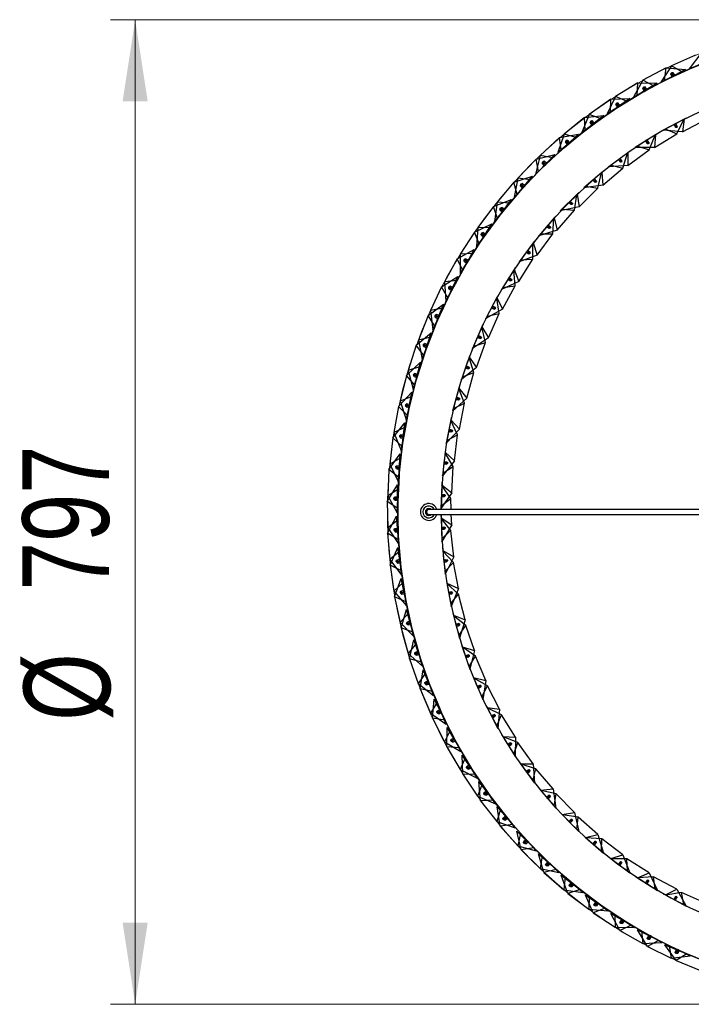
# Model space of a CAD drawing. Header units: millimetres. Extents: x 64 to 119, y 89 to 269.
# Tile 19 of 21: x 64 to 91, y 229 to 269. Entities that reach past the tile are written whole.
import ezdxf

# ---------------------------------------------------------------- set-up
doc = ezdxf.new("R2010")
doc.units = ezdxf.units.MM
doc.styles.add('SLDTEXTSTYLE0', font='TXT', dxfattribs={"width": 0.75})
doc.dimstyles.new('SLDDIMSTYLE2', dxfattribs={"dimtxt": 3.5, "dimasz": 3.302, "dimexe": 0, "dimexo": 0.0625, "dimgap": 0.875, "dimtad": 1, "dimdec": 0, "dimlfac": 20, "dimrnd": 1e-09, "dimzin": 12, "dimdsep": 46, "dimtxsty": 'SLDTEXTSTYLE0', "dimsah": 1, "dimcen": 0.09, "dimadec": 0, "dimazin": 3, "dimtfac": 1, "dimtofl": 0, "dimtmove": 0, "dimatfit": 3, "dimfxl": 0, "dimfrac": 2, "dimtolj": 1, "dimtzin": 12, "dimarcsym": 0})

# ---------------------------------------------------------------- blocks, each defined once
blk = doc.blocks.new('_D_3')
at = {"color": 7, "linetype": 'Continuous', "lineweight": 0}
for p, q in [((98.093, 268.795), (67.961, 268.795)), ((68.961, 228.956), (68.961, 268.795)), ((98.093, 228.956), (67.961, 228.956))]:
    blk.add_line(p, q, dxfattribs=at)
at = {"color": 7, "linetype": 'Continuous', "lineweight": 18}
for points in [[(68.961, 268.795), (68.453, 265.493), (69.469, 265.493)], [(68.961, 228.956), (69.469, 232.258), (68.453, 232.258)]]:
    blk.add_solid(points, dxfattribs=at)
at = {"color": 7, "linetype": 'Continuous', "lineweight": 18, "char_height": 3.5, "attachment_point": 1, "rotation": 90, "style": 'SLDTEXTSTYLE0'}
for s, insert in [('797', (64.396, 245.707)), ('%%c', (64.449, 240.428))]:
    blk.add_mtext(s, dxfattribs=dict(at, insert=insert))

msp = doc.modelspace()

# ---------------------------------------------------------------- linework, layer by layer
at = {"color": 7, "linetype": 'Continuous', "lineweight": 25}
for p, q in [((91.637, 267.361), (90.663, 266.925)), ((91.849, 267.433), (91.378, 266.81)), ((90.663, 266.925), (90.233, 266.273)), ((91.108, 266.665), (90.663, 266.925)), ((92.41, 267.248), (91.108, 266.665)), ((91.378, 266.81), (92.715, 267.308)), ((92.276, 267.144), (91.378, 266.81)), ((90.456, 266.84), (89.512, 266.342)), ((91.234, 266.777), (89.973, 266.111)), ((90.233, 266.273), (91.535, 266.856)), ((91.108, 266.665), (90.233, 266.273)), ((90.387, 266.329), (90.456, 266.84)), ((90.387, 266.329), (91.234, 266.777)), ((90.456, 266.84), (91.234, 266.777)), ((90.637, 266.585), (90.685, 266.476)), ((90.667, 266.628), (90.73, 266.51)), ((90.754, 266.507), (90.699, 266.629)), ((90.73, 266.51), (90.796, 266.545)), ((90.796, 266.545), (90.74, 266.651)), ((89.311, 266.243), (88.402, 265.685)), ((90.092, 266.23), (88.876, 265.484)), ((89.512, 266.342), (89.125, 265.663)), ((89.125, 265.663), (90.387, 266.329)), ((89.275, 265.729), (89.311, 266.243)), ((89.275, 265.729), (90.092, 266.23)), ((89.311, 266.243), (90.092, 266.23)), ((89.973, 266.111), (89.512, 266.342)), ((90.686, 266.476), (90.754, 266.506)), ((88.059, 264.983), (89.275, 265.729)), ((89.973, 266.111), (89.125, 265.663)), ((89.508, 266), (89.564, 265.895)), ((89.536, 266.046), (89.606, 265.932)), ((89.564, 265.895), (89.63, 265.93)), ((89.63, 265.93), (89.568, 266.048)), ((89.606, 265.932), (89.669, 265.971)), ((89.67, 265.971), (89.607, 266.073)), ((88.207, 265.574), (87.336, 264.958)), ((88.988, 265.611), (87.823, 264.788)), ((88.402, 265.685), (88.059, 264.983)), ((88.876, 265.484), (88.059, 264.983)), ((88.205, 265.058), (88.988, 265.611)), ((88.205, 265.058), (88.207, 265.574)), ((88.207, 265.574), (88.988, 265.611)), ((88.876, 265.484), (88.402, 265.685)), ((88.42, 265.344), (88.482, 265.242)), ((88.444, 265.391), (88.521, 265.282)), ((88.546, 265.281), (88.476, 265.395)), ((88.583, 265.325), (88.514, 265.423)), ((87.04, 264.235), (88.205, 265.058)), ((87.336, 264.958), (87.04, 264.235)), ((87.823, 264.788), (87.336, 264.958)), ((88.482, 265.242), (88.546, 265.281)), ((88.522, 265.282), (88.583, 265.325)), ((87.149, 264.834), (86.32, 264.163)), ((87.926, 264.922), (86.816, 264.025)), ((87.823, 264.788), (87.04, 264.235)), ((87.149, 264.834), (87.926, 264.922)), ((87.18, 264.319), (87.149, 264.834)), ((87.18, 264.319), (87.926, 264.922)), ((87.376, 264.618), (87.445, 264.521)), ((87.398, 264.667), (87.482, 264.563)), ((87.506, 264.564), (87.429, 264.673)), ((87.445, 264.521), (87.506, 264.564)), ((87.54, 264.61), (87.465, 264.703)), ((87.482, 264.563), (87.54, 264.61)), ((91.181, 264.768), (90.332, 264.324)), ((90.764, 264.549), (90.813, 264.471)), ((90.795, 264.566), (90.771, 264.554)), ((90.771, 264.553), (90.826, 264.448)), ((90.838, 264.588), (90.795, 264.566)), ((90.869, 264.522), (90.83, 264.584)), ((90.899, 264.47), (90.838, 264.588)), ((90.889, 264.181), (91.164, 264.756)), ((91.181, 264.768), (91.11, 264.257)), ((91.11, 264.257), (92.056, 264.752)), ((91.266, 264.812), (91.181, 264.768)), ((86.91, 264.166), (85.861, 263.199)), ((86.071, 263.422), (87.18, 264.319)), ((86.32, 264.163), (86.071, 263.422)), ((86.141, 264.027), (86.91, 264.166)), ((86.206, 263.516), (86.91, 264.166)), ((86.816, 264.025), (86.32, 264.163)), ((89.983, 263.618), (90.889, 264.181)), ((90.097, 264.183), (90.015, 264.132)), ((90.332, 264.324), (90.342, 264.329)), ((91.11, 264.257), (90.332, 264.324)), ((90.435, 264.37), (90.889, 264.181)), ((86.141, 264.027), (85.357, 263.304)), ((86.816, 264.025), (86.071, 263.422)), ((86.206, 263.516), (86.141, 264.027)), ((86.382, 263.827), (86.457, 263.734)), ((86.4, 263.877), (86.49, 263.779)), ((86.515, 263.781), (86.431, 263.885)), ((86.457, 263.734), (86.515, 263.781)), ((86.546, 263.829), (86.465, 263.917)), ((86.491, 263.779), (86.545, 263.829)), ((90.015, 264.132), (89.202, 263.626)), ((89.616, 263.883), (89.67, 263.808)), ((89.645, 263.902), (89.623, 263.888)), ((89.623, 263.887), (89.686, 263.786)), ((89.686, 263.927), (89.645, 263.902)), ((89.722, 263.864), (89.679, 263.923)), ((89.757, 263.814), (89.686, 263.927)), ((89.768, 263.525), (90, 264.119)), ((90.015, 264.132), (89.983, 263.618)), ((85.946, 263.345), (84.962, 262.312)), ((85.157, 262.549), (86.206, 263.516)), ((85.188, 263.157), (85.946, 263.345)), ((85.285, 262.651), (85.946, 263.345)), ((88.901, 263.411), (88.127, 262.845)), ((88.699, 262.788), (88.886, 263.396)), ((88.978, 263.468), (88.901, 263.411)), ((88.901, 263.411), (88.907, 262.896)), ((88.907, 262.896), (89.768, 263.525)), ((89.202, 263.626), (89.211, 263.632)), ((89.983, 263.618), (89.202, 263.626)), ((89.301, 263.68), (89.768, 263.525)), ((85.188, 263.157), (84.452, 262.385)), ((85.357, 263.304), (85.157, 262.549)), ((85.861, 263.199), (85.157, 262.549)), ((85.285, 262.651), (85.188, 263.157)), ((85.861, 263.199), (85.357, 263.304)), ((85.44, 262.973), (85.521, 262.885)), ((85.455, 263.024), (85.552, 262.932)), ((85.576, 262.936), (85.486, 263.034)), ((85.604, 262.986), (85.517, 263.068)), ((85.552, 262.932), (85.604, 262.986)), ((88.521, 263.133), (88.581, 263.062)), ((88.549, 263.154), (88.527, 263.138)), ((88.527, 263.138), (88.598, 263.042)), ((88.588, 263.182), (88.549, 263.154)), ((88.629, 263.122), (88.581, 263.177)), ((88.667, 263.074), (88.588, 263.182)), ((84.301, 261.618), (85.285, 262.651)), ((85.521, 262.885), (85.576, 262.936)), ((87.843, 262.609), (87.114, 261.987)), ((87.689, 261.972), (87.829, 262.593)), ((87.916, 262.671), (87.843, 262.609)), ((87.843, 262.609), (87.887, 262.095)), ((87.887, 262.095), (88.699, 262.788)), ((88.907, 262.896), (88.127, 262.845)), ((88.127, 262.845), (88.136, 262.852)), ((88.223, 262.907), (88.699, 262.788)), ((84.292, 262.227), (83.608, 261.408)), ((85.037, 262.464), (84.122, 261.369)), ((84.292, 262.227), (85.037, 262.464)), ((84.422, 261.728), (84.292, 262.227)), ((84.452, 262.385), (84.301, 261.618)), ((84.962, 262.312), (84.301, 261.618)), ((84.422, 261.728), (85.037, 262.464)), ((84.962, 262.312), (84.452, 262.385)), ((84.719, 262.083), (84.627, 262.16)), ((87.485, 262.303), (87.55, 262.237)), ((87.511, 262.326), (87.491, 262.309)), ((87.491, 262.308), (87.568, 262.218)), ((87.548, 262.357), (87.511, 262.326)), ((87.593, 262.3), (87.542, 262.352)), ((87.635, 262.255), (87.548, 262.357)), ((84.556, 262.059), (84.643, 261.977)), ((84.568, 262.111), (84.671, 262.026)), ((84.695, 262.031), (84.598, 262.124)), ((84.643, 261.977), (84.694, 262.031)), ((84.671, 262.026), (84.719, 262.083)), ((86.916, 261.797), (86.848, 261.729)), ((86.931, 261.221), (87.689, 261.972)), ((87.887, 262.095), (87.114, 261.987)), ((87.114, 261.987), (87.122, 261.994)), ((87.204, 262.055), (87.689, 261.972)), ((84.187, 261.525), (83.344, 260.374)), ((83.459, 261.241), (84.187, 261.525)), ((83.507, 260.634), (84.422, 261.728)), ((83.608, 261.408), (83.507, 260.634)), ((84.122, 261.369), (83.507, 260.634)), ((84.122, 261.369), (83.608, 261.408)), ((83.621, 260.752), (84.187, 261.525)), ((86.848, 261.729), (86.167, 261.055)), ((86.514, 261.398), (86.584, 261.337)), ((86.539, 261.423), (86.52, 261.404)), ((86.52, 261.404), (86.604, 261.319)), ((86.573, 261.457), (86.539, 261.423)), ((86.622, 261.403), (86.567, 261.451)), ((86.667, 261.362), (86.573, 261.457)), ((86.742, 261.083), (86.836, 261.713)), ((86.848, 261.729), (86.931, 261.221)), ((83.459, 261.241), (82.829, 260.38)), ((83.621, 260.752), (83.459, 261.241)), ((83.733, 261.091), (83.825, 261.014)), ((83.742, 261.143), (83.85, 261.064)), ((83.873, 261.072), (83.771, 261.158)), ((83.894, 261.125), (83.798, 261.195)), ((83.825, 261.014), (83.873, 261.072)), ((83.85, 261.065), (83.894, 261.125)), ((86.042, 260.277), (86.742, 261.083)), ((86.931, 261.221), (86.167, 261.055)), ((86.167, 261.055), (86.175, 261.063)), ((86.253, 261.13), (86.742, 261.083)), ((82.779, 259.6), (83.621, 260.752)), ((85.922, 260.778), (85.293, 260.055)), ((85.864, 260.126), (85.911, 260.761)), ((85.985, 260.851), (85.922, 260.778)), ((85.922, 260.778), (86.042, 260.277)), ((82.691, 260.203), (82.118, 259.303)), ((83.399, 260.534), (82.633, 259.33)), ((82.691, 260.203), (83.399, 260.534)), ((82.885, 259.725), (82.691, 260.203)), ((82.829, 260.38), (82.779, 259.6)), ((83.344, 260.374), (82.779, 259.6)), ((83.344, 260.374), (82.829, 260.38)), ((82.885, 259.725), (83.399, 260.534)), ((83.133, 260.115), (83.032, 260.18)), ((86.042, 260.277), (85.293, 260.055)), ((85.613, 260.423), (85.687, 260.367)), ((85.636, 260.449), (85.618, 260.429)), ((85.619, 260.429), (85.709, 260.351)), ((85.668, 260.486), (85.636, 260.449)), ((85.721, 260.436), (85.662, 260.48)), ((85.768, 260.398), (85.668, 260.486)), ((82.975, 260.071), (83.071, 260.001)), ((82.98, 260.124), (83.093, 260.052)), ((83.116, 260.061), (83.008, 260.14)), ((83.071, 260.001), (83.116, 260.061)), ((83.093, 260.052), (83.133, 260.115)), ((85.069, 259.761), (84.496, 258.992)), ((85.126, 259.838), (85.069, 259.761)), ((85.069, 259.761), (85.226, 259.27)), ((85.226, 259.27), (85.864, 260.126)), ((85.293, 260.055), (85.301, 260.063)), ((85.373, 260.136), (85.864, 260.126)), ((82.678, 259.493), (81.991, 258.243)), ((81.993, 259.118), (82.678, 259.493)), ((82.118, 258.522), (82.885, 259.725)), ((82.216, 258.653), (82.678, 259.493)), ((84.788, 259.383), (84.866, 259.333)), ((84.809, 259.411), (84.793, 259.39)), ((84.793, 259.39), (84.888, 259.319)), ((84.837, 259.45), (84.809, 259.411)), ((84.894, 259.404), (84.833, 259.443)), ((84.945, 259.37), (84.837, 259.45)), ((85.06, 259.106), (85.059, 259.743)), ((81.993, 259.118), (81.479, 258.182)), ((82.216, 258.653), (81.993, 259.118)), ((82.633, 259.33), (82.118, 259.303)), ((82.633, 259.33), (82.118, 258.522)), ((82.118, 259.303), (82.118, 258.522)), ((82.284, 259.004), (82.385, 258.94)), ((82.286, 259.057), (82.403, 258.993)), ((82.425, 259.003), (82.312, 259.075)), ((82.439, 259.059), (82.334, 259.116)), ((82.385, 258.94), (82.425, 259.003)), ((82.403, 258.993), (82.439, 259.059)), ((84.488, 258.205), (85.06, 259.106)), ((85.226, 259.27), (84.496, 258.992)), ((84.496, 258.992), (84.503, 259.001)), ((84.57, 259.079), (85.06, 259.106)), ((81.53, 257.403), (82.216, 258.653)), ((84.295, 258.682), (83.781, 257.873)), ((84.335, 258.028), (84.286, 258.664)), ((84.346, 258.764), (84.295, 258.682)), ((84.295, 258.682), (84.488, 258.205)), ((81.365, 257.989), (82.025, 258.409)), ((82.025, 258.409), (81.42, 257.116)), ((81.991, 258.243), (81.479, 258.182)), ((81.479, 258.182), (81.53, 257.403)), ((81.991, 258.243), (81.53, 257.403)), ((81.619, 257.54), (82.025, 258.409)), ((84.488, 258.205), (83.781, 257.873)), ((84.043, 258.284), (84.124, 258.241)), ((84.061, 258.314), (84.047, 258.292)), ((84.047, 258.292), (84.148, 258.228)), ((84.087, 258.355), (84.061, 258.314)), ((84.147, 258.314), (84.083, 258.348)), ((84.2, 258.284), (84.087, 258.355)), ((81.365, 257.989), (80.914, 257.023)), ((81.619, 257.54), (81.365, 257.989)), ((81.662, 257.948), (81.783, 257.891)), ((81.664, 257.895), (81.768, 257.837)), ((81.804, 257.903), (81.687, 257.967)), ((81.815, 257.959), (81.706, 258.01)), ((81.768, 257.838), (81.804, 257.903)), ((81.783, 257.892), (81.815, 257.959)), ((83.781, 257.873), (83.787, 257.883)), ((83.832, 257.087), (84.335, 258.028)), ((83.848, 257.965), (84.335, 258.028)), ((81.015, 256.248), (81.619, 257.54)), ((83.603, 257.549), (83.152, 256.704)), ((83.692, 256.9), (83.596, 257.53)), ((83.649, 257.634), (83.603, 257.549)), ((83.603, 257.549), (83.832, 257.087)), ((80.813, 256.823), (81.443, 257.284)), ((81.42, 257.116), (80.914, 257.023)), ((80.914, 257.023), (81.015, 256.248)), ((81.443, 257.284), (80.924, 255.955)), ((81.42, 257.116), (81.015, 256.248)), ((81.094, 256.391), (81.443, 257.284)), ((83.832, 257.087), (83.152, 256.704)), ((83.382, 257.133), (83.466, 257.096)), ((83.398, 257.165), (83.385, 257.141)), ((83.386, 257.141), (83.491, 257.085)), ((83.421, 257.207), (83.398, 257.165)), ((83.483, 257.17), (83.417, 257.2)), ((83.538, 257.144), (83.421, 257.207)), ((80.813, 256.823), (80.424, 255.829)), ((81.094, 256.391), (80.813, 256.823)), ((81.111, 256.801), (81.236, 256.752)), ((81.116, 256.748), (81.225, 256.697)), ((81.256, 256.765), (81.135, 256.822)), ((81.263, 256.822), (81.152, 256.865)), ((81.225, 256.697), (81.256, 256.765)), ((81.236, 256.752), (81.263, 256.822)), ((83.152, 256.704), (83.157, 256.714)), ((83.211, 256.8), (83.692, 256.9)), ((83.261, 255.924), (83.692, 256.9)), ((80.575, 255.062), (81.094, 256.391)), ((82.998, 256.367), (82.611, 255.49)), ((83.136, 255.727), (82.993, 256.347)), ((83.037, 256.455), (82.998, 256.367)), ((82.998, 256.367), (83.261, 255.924)), ((80.337, 255.623), (80.936, 256.124)), ((80.924, 255.955), (80.424, 255.829)), ((80.424, 255.829), (80.575, 255.062)), ((80.936, 256.124), (80.504, 254.764)), ((80.924, 255.955), (80.575, 255.062)), ((80.646, 255.21), (80.936, 256.124)), ((83.261, 255.924), (82.611, 255.49)), ((82.808, 255.936), (82.896, 255.905)), ((82.822, 255.969), (82.811, 255.944)), ((82.812, 255.944), (82.921, 255.896)), ((82.842, 256.013), (82.822, 255.969)), ((82.907, 255.981), (82.838, 256.005)), ((82.964, 255.959), (82.842, 256.013)), ((80.337, 255.623), (80.013, 254.606)), ((80.646, 255.21), (80.337, 255.623)), ((80.636, 255.62), (80.763, 255.579)), ((80.644, 255.568), (80.756, 255.524)), ((80.783, 255.594), (80.658, 255.643)), ((80.786, 255.651), (80.672, 255.687)), ((80.756, 255.524), (80.783, 255.594)), ((80.763, 255.58), (80.786, 255.651)), ((82.611, 255.49), (82.616, 255.501)), ((82.663, 255.591), (83.136, 255.727)), ((82.779, 254.721), (83.136, 255.727)), ((80.214, 253.851), (80.646, 255.21)), ((82.483, 255.143), (82.163, 254.24)), ((82.668, 254.515), (82.479, 255.123)), ((82.516, 255.234), (82.483, 255.143)), ((82.483, 255.143), (82.779, 254.721)), ((79.939, 254.394), (80.505, 254.933)), ((80.504, 254.764), (80.013, 254.606)), ((80.013, 254.606), (80.214, 253.851)), ((80.505, 254.933), (80.162, 253.548)), ((80.504, 254.764), (80.214, 253.851)), ((80.274, 254.003), (80.505, 254.933)), ((82.779, 254.721), (82.163, 254.24)), ((82.326, 254.699), (82.415, 254.675)), ((82.338, 254.733), (82.329, 254.708)), ((82.329, 254.707), (82.441, 254.668)), ((82.354, 254.778), (82.338, 254.733)), ((82.421, 254.751), (82.351, 254.77)), ((82.48, 254.734), (82.354, 254.778)), ((79.939, 254.394), (79.682, 253.359)), ((80.274, 254.003), (79.939, 254.394)), ((80.238, 254.411), (80.368, 254.379)), ((80.25, 254.359), (80.364, 254.323)), ((80.386, 254.395), (80.259, 254.435)), ((80.386, 254.452), (80.27, 254.48)), ((80.364, 254.323), (80.386, 254.394)), ((80.368, 254.379), (80.386, 254.451)), ((82.163, 254.24), (82.167, 254.251)), ((82.207, 254.345), (82.668, 254.515)), ((82.387, 253.485), (82.668, 254.515)), ((79.931, 252.618), (80.274, 254.003)), ((82.061, 253.885), (81.809, 252.96)), ((82.293, 253.272), (82.059, 253.864)), ((82.087, 253.978), (82.061, 253.885)), ((82.061, 253.885), (82.387, 253.485)), ((79.622, 253.143), (80.152, 253.717)), ((80.162, 253.548), (79.682, 253.359)), ((80.152, 253.717), (79.899, 252.313)), ((80.162, 253.548), (79.931, 252.618)), ((79.982, 252.774), (80.152, 253.717)), ((82.387, 253.485), (81.809, 252.96)), ((81.938, 253.43), (82.029, 253.412)), ((81.947, 253.464), (81.94, 253.438)), ((81.94, 253.438), (82.055, 253.407)), ((81.959, 253.511), (81.947, 253.464)), ((82.029, 253.489), (81.957, 253.503)), ((82.088, 253.476), (81.959, 253.511)), ((79.622, 253.143), (79.433, 252.093)), ((79.982, 252.774), (79.622, 253.143)), ((79.682, 253.359), (79.931, 252.618)), ((79.919, 253.179), (80.051, 253.155)), ((79.934, 253.128), (80.05, 253.099)), ((80.068, 253.172), (79.939, 253.204)), ((80.064, 253.229), (79.946, 253.25)), ((80.05, 253.1), (80.068, 253.172)), ((80.051, 253.155), (80.064, 253.229)), ((81.846, 253.068), (82.293, 253.272)), ((82.09, 252.224), (82.293, 253.272)), ((79.729, 251.37), (79.982, 252.774)), ((81.735, 252.598), (81.552, 251.657)), ((81.753, 252.692), (81.735, 252.598)), ((81.735, 252.598), (82.09, 252.224)), ((81.809, 252.96), (81.812, 252.971)), ((79.387, 251.874), (79.878, 252.481)), ((79.899, 252.313), (79.433, 252.093)), ((79.878, 252.481), (79.717, 251.063)), ((79.899, 252.313), (79.729, 251.37)), ((79.77, 251.529), (79.878, 252.481)), ((82.09, 252.224), (81.552, 251.657)), ((81.661, 252.217), (81.652, 252.17)), ((81.732, 252.201), (81.659, 252.209)), ((81.792, 252.192), (81.661, 252.217)), ((82.011, 252.004), (81.734, 252.577)), ((79.387, 251.874), (79.266, 250.813)), ((79.77, 251.529), (79.387, 251.874)), ((79.433, 252.093), (79.729, 251.37)), ((79.681, 251.929), (79.813, 251.914)), ((79.83, 251.932), (79.699, 251.955)), ((79.699, 251.879), (79.817, 251.858)), ((79.822, 251.988), (79.703, 252.002)), ((79.813, 251.914), (79.822, 251.988)), ((79.817, 251.858), (79.83, 251.931)), ((81.581, 251.767), (82.011, 252.004)), ((81.645, 252.135), (81.737, 252.125)), ((81.652, 252.17), (81.647, 252.144)), ((81.647, 252.144), (81.764, 252.121)), ((81.887, 250.944), (82.011, 252.004)), ((79.608, 250.111), (79.77, 251.529)), ((81.516, 251.386), (81.505, 251.29)), ((81.552, 251.657), (81.554, 251.668)), ((79.234, 250.592), (79.685, 251.23)), ((79.717, 251.063), (79.266, 250.813)), ((79.717, 251.063), (79.608, 250.111)), ((79.685, 251.23), (79.616, 249.805)), ((79.638, 250.272), (79.685, 251.23)), ((81.505, 251.29), (81.393, 250.338)), ((81.505, 251.29), (81.887, 250.944)), ((81.825, 250.719), (81.506, 251.27)), ((79.234, 250.592), (79.182, 249.526)), ((79.638, 250.272), (79.234, 250.592)), ((79.266, 250.813), (79.608, 250.111)), ((79.524, 250.666), (79.657, 250.659)), ((79.673, 250.678), (79.54, 250.693)), ((79.661, 250.734), (79.542, 250.74)), ((79.546, 250.617), (79.664, 250.604)), ((79.657, 250.659), (79.661, 250.734)), ((79.664, 250.604), (79.673, 250.678)), ((81.887, 250.944), (81.393, 250.338)), ((81.413, 250.45), (81.825, 250.719)), ((81.454, 250.857), (81.451, 250.831)), ((81.451, 250.831), (81.57, 250.817)), ((81.451, 250.822), (81.543, 250.818)), ((81.46, 250.905), (81.454, 250.857)), ((81.532, 250.894), (81.459, 250.897)), ((81.593, 250.89), (81.46, 250.905)), ((81.78, 249.652), (81.825, 250.719)), ((79.569, 248.847), (79.638, 250.272)), ((81.393, 250.338), (81.395, 250.35)), ((79.164, 249.303), (79.573, 249.968)), ((79.616, 249.805), (79.182, 249.526)), ((79.616, 249.805), (79.569, 248.847)), ((79.589, 249.01), (79.573, 249.968)), ((79.573, 249.968), (79.596, 248.542)), ((81.374, 249.969), (81.334, 249.011)), ((81.378, 250.065), (81.374, 249.969)), ((81.374, 249.969), (81.78, 249.652)), ((81.735, 249.423), (81.376, 249.949)), ((79.182, 249.526), (79.569, 248.847)), ((79.449, 249.395), (79.582, 249.397)), ((79.581, 249.472), (79.462, 249.47)), ((79.597, 249.417), (79.463, 249.424)), ((79.582, 249.398), (79.581, 249.472)), ((79.593, 249.343), (79.597, 249.417)), ((81.78, 249.652), (81.334, 249.011)), ((81.345, 249.124), (81.735, 249.423)), ((81.355, 249.534), (81.354, 249.507)), ((81.354, 249.498), (81.447, 249.501)), ((81.357, 249.582), (81.355, 249.534)), ((81.355, 249.507), (81.474, 249.502)), ((81.491, 249.576), (81.357, 249.582)), ((81.43, 249.576), (81.357, 249.574)), ((81.75, 248.975), (81.735, 249.423)), ((79.589, 249.01), (79.164, 249.303)), ((79.164, 249.303), (79.182, 248.236)), ((79.474, 249.348), (79.593, 249.343)), ((79.612, 247.583), (79.589, 249.01)), ((81.334, 249.011), (81.334, 249.023)), ((79.179, 248.012), (79.543, 248.702)), ((79.621, 247.747), (79.543, 248.702)), ((79.543, 248.702), (79.659, 247.28)), ((94.094, 248.975), (80.847, 248.975)), ((80.847, 248.775), (94.094, 248.775)), ((81.338, 248.738), (81.341, 248.642)), ((81.341, 248.642), (81.771, 248.356)), ((81.341, 248.642), (81.373, 247.684)), ((81.743, 248.124), (81.345, 248.622)), ((81.771, 248.356), (81.757, 248.775)), ((79.596, 248.542), (79.182, 248.236)), ((79.182, 248.236), (79.612, 247.583)), ((79.584, 248.208), (79.464, 248.198)), ((79.59, 248.134), (79.584, 248.208)), ((79.596, 248.542), (79.612, 247.583)), ((81.488, 248.259), (81.354, 248.254)), ((81.354, 248.254), (81.356, 248.206)), ((81.427, 248.254), (81.355, 248.246)), ((81.356, 248.206), (81.357, 248.18)), ((81.771, 248.356), (81.373, 247.684)), ((79.621, 247.747), (79.179, 248.012)), ((79.179, 248.012), (79.265, 246.948)), ((79.456, 248.123), (79.59, 248.133)), ((79.602, 248.154), (79.469, 248.152)), ((79.484, 248.077), (79.604, 248.079)), ((79.604, 248.08), (79.602, 248.154)), ((81.357, 248.18), (81.476, 248.183)), ((81.357, 248.171), (81.449, 248.181)), ((81.376, 247.797), (81.743, 248.124)), ((81.858, 247.063), (81.743, 248.124)), ((79.276, 246.724), (79.596, 247.437)), ((79.735, 246.489), (79.596, 247.437)), ((79.596, 247.437), (79.803, 246.026)), ((79.736, 246.325), (79.621, 247.747)), ((81.373, 247.684), (81.373, 247.695)), ((81.398, 247.412), (81.409, 247.316)), ((79.659, 247.28), (79.265, 246.948)), ((79.659, 247.28), (79.736, 246.325)), ((81.409, 247.316), (81.512, 246.363)), ((81.409, 247.316), (81.858, 247.063)), ((81.848, 246.83), (81.414, 247.296)), ((81.858, 247.063), (81.512, 246.363)), ((79.265, 246.948), (79.736, 246.325)), ((79.735, 246.489), (79.276, 246.724)), ((79.276, 246.724), (79.431, 245.669)), ((79.546, 246.853), (79.678, 246.872)), ((79.668, 246.947), (79.549, 246.929)), ((79.69, 246.894), (79.557, 246.883)), ((79.577, 246.81), (79.696, 246.819)), ((79.678, 246.873), (79.668, 246.946)), ((79.696, 246.82), (79.69, 246.894)), ((81.583, 246.945), (81.45, 246.931)), ((81.45, 246.931), (81.455, 246.883)), ((81.523, 246.936), (81.451, 246.922)), ((81.455, 246.883), (81.458, 246.856)), ((81.459, 246.856), (81.577, 246.869)), ((81.46, 246.848), (81.551, 246.864)), ((81.506, 246.476), (81.848, 246.83)), ((82.041, 245.78), (81.848, 246.83)), ((79.942, 245.077), (79.735, 246.489)), ((81.512, 246.363), (81.51, 246.374)), ((79.803, 246.026), (79.431, 245.669)), ((79.457, 245.446), (79.73, 246.178)), ((79.93, 245.241), (79.73, 246.178)), ((79.73, 246.178), (80.028, 244.783)), ((79.803, 246.026), (79.942, 245.077)), ((81.557, 246.093), (81.574, 245.999)), ((81.574, 245.999), (81.748, 245.056)), ((81.574, 245.999), (82.041, 245.78)), ((82.049, 245.547), (81.581, 245.979)), ((79.431, 245.669), (79.942, 245.077)), ((79.93, 245.241), (79.457, 245.446)), ((79.457, 245.446), (79.68, 244.403)), ((79.833, 245.693), (79.716, 245.668)), ((79.718, 245.592), (79.849, 245.62)), ((79.859, 245.642), (79.727, 245.623)), ((79.752, 245.551), (79.87, 245.568)), ((79.849, 245.62), (79.833, 245.693)), ((79.87, 245.568), (79.859, 245.642)), ((81.776, 245.642), (81.645, 245.618)), ((81.645, 245.618), (81.654, 245.57)), ((81.717, 245.628), (81.646, 245.609)), ((81.654, 245.57), (81.658, 245.544)), ((81.659, 245.544), (81.776, 245.565)), ((81.66, 245.535), (81.75, 245.559)), ((81.735, 245.169), (82.049, 245.547)), ((82.041, 245.78), (81.748, 245.056)), ((82.32, 244.515), (82.049, 245.547)), ((80.228, 243.846), (79.93, 245.241)), ((81.748, 245.056), (81.746, 245.067)), ((80.028, 244.783), (79.68, 244.403)), ((79.72, 244.182), (79.945, 244.93)), ((80.205, 244.008), (79.945, 244.93)), ((79.945, 244.93), (80.332, 243.558)), ((80.028, 244.783), (80.228, 243.846)), ((81.814, 244.791), (81.838, 244.697)), ((81.838, 244.697), (82.082, 243.771)), ((81.838, 244.697), (82.32, 244.515)), ((82.345, 244.282), (81.847, 244.679)), ((79.68, 244.403), (80.228, 243.846)), ((80.08, 244.453), (79.965, 244.421)), ((79.971, 244.345), (80.1, 244.381)), ((80.109, 244.404), (79.978, 244.376)), ((80.007, 244.306), (80.124, 244.331)), ((80.1, 244.381), (80.08, 244.453)), ((80.124, 244.331), (80.109, 244.404)), ((82.066, 244.357), (81.937, 244.323)), ((81.937, 244.323), (81.949, 244.276)), ((82.008, 244.338), (81.939, 244.315)), ((81.949, 244.276), (81.956, 244.25)), ((81.956, 244.25), (82.072, 244.281)), ((81.959, 244.242), (82.046, 244.272)), ((82.06, 243.882), (82.345, 244.282)), ((82.32, 244.515), (82.082, 243.771)), ((82.693, 243.273), (82.345, 244.282)), ((80.205, 244.008), (79.72, 244.182)), ((79.72, 244.182), (80.01, 243.155)), ((80.593, 242.635), (80.205, 244.008)), ((80.332, 243.558), (80.01, 243.155)), ((80.064, 242.938), (80.24, 243.699)), ((80.56, 242.796), (80.24, 243.699)), ((80.24, 243.699), (80.716, 242.354)), ((80.332, 243.558), (80.593, 242.635)), ((82.082, 243.771), (82.079, 243.782)), ((82.167, 243.511), (82.199, 243.42)), ((82.199, 243.42), (82.693, 243.273)), ((82.199, 243.42), (82.511, 242.514)), ((80.01, 243.155), (80.593, 242.635)), ((80.406, 243.232), (80.293, 243.192)), ((80.305, 243.116), (80.431, 243.161)), ((80.438, 243.185), (80.309, 243.148)), ((80.343, 243.08), (80.458, 243.112)), ((80.431, 243.161), (80.406, 243.232)), ((80.458, 243.113), (80.438, 243.184)), ((82.735, 243.043), (82.208, 243.401)), ((82.452, 243.097), (82.325, 243.053)), ((82.325, 243.053), (82.341, 243.008)), ((82.395, 243.074), (82.328, 243.045)), ((82.35, 242.983), (82.463, 243.021)), ((82.481, 242.623), (82.735, 243.043)), ((82.693, 243.273), (82.511, 242.514)), ((83.158, 242.063), (82.735, 243.043)), ((80.56, 242.796), (80.064, 242.938)), ((80.064, 242.938), (80.42, 241.932)), ((81.036, 241.451), (80.56, 242.796)), ((82.341, 243.008), (82.35, 242.982)), ((82.353, 242.975), (82.438, 243.011)), ((80.716, 242.354), (80.42, 241.932)), ((80.489, 241.719), (80.615, 242.49)), ((80.992, 241.609), (80.615, 242.49)), ((80.615, 242.49), (81.177, 241.178)), ((80.716, 242.354), (81.036, 241.451)), ((82.511, 242.514), (82.508, 242.524)), ((82.616, 242.261), (82.654, 242.172)), ((80.42, 241.932), (81.036, 241.451)), ((80.81, 242.034), (80.7, 241.987)), ((80.717, 241.912), (80.84, 241.965)), ((80.845, 241.989), (80.719, 241.944)), ((80.758, 241.878), (80.87, 241.918)), ((80.84, 241.965), (80.81, 242.034)), ((80.87, 241.918), (80.845, 241.989)), ((82.654, 242.172), (83.158, 242.063)), ((82.654, 242.172), (83.033, 241.292)), ((83.217, 241.837), (82.665, 242.155)), ((82.93, 241.869), (82.807, 241.817)), ((82.875, 241.843), (82.811, 241.809)), ((82.995, 241.399), (83.217, 241.837)), ((83.158, 242.063), (83.033, 241.292)), ((83.711, 240.892), (83.217, 241.837)), ((80.992, 241.609), (80.489, 241.719)), ((80.489, 241.719), (80.909, 240.738)), ((81.554, 240.297), (80.992, 241.609)), ((82.807, 241.817), (82.826, 241.772)), ((82.826, 241.772), (82.837, 241.748)), ((82.837, 241.748), (82.947, 241.795)), ((82.841, 241.74), (82.923, 241.783)), ((81.177, 241.178), (80.909, 240.738)), ((80.991, 240.53), (81.067, 241.307)), ((81.501, 240.452), (81.067, 241.307)), ((81.067, 241.307), (81.712, 240.035)), ((81.177, 241.178), (81.554, 240.297)), ((83.033, 241.292), (83.029, 241.303)), ((83.156, 241.048), (83.201, 240.963)), ((80.909, 240.738), (81.554, 240.297)), ((81.291, 240.865), (81.185, 240.811)), ((81.329, 240.822), (81.206, 240.77)), ((81.206, 240.737), (81.325, 240.798)), ((81.249, 240.706), (81.359, 240.753)), ((81.325, 240.798), (81.291, 240.865)), ((81.359, 240.753), (81.329, 240.822)), ((83.201, 240.963), (83.711, 240.892)), ((83.201, 240.963), (83.645, 240.113)), ((83.787, 240.671), (83.213, 240.946)), ((83.499, 240.681), (83.38, 240.619)), ((83.446, 240.65), (83.384, 240.612)), ((83.598, 240.217), (83.787, 240.671)), ((83.711, 240.892), (83.645, 240.113)), ((84.351, 239.764), (83.787, 240.671)), ((81.501, 240.452), (80.991, 240.53)), ((80.991, 240.53), (81.474, 239.578)), ((82.146, 239.18), (81.501, 240.452)), ((83.38, 240.619), (83.403, 240.576)), ((83.403, 240.576), (83.415, 240.553)), ((83.415, 240.553), (83.521, 240.608)), ((83.419, 240.545), (83.498, 240.594)), ((81.712, 240.035), (81.474, 239.578)), ((81.569, 239.375), (81.595, 240.156)), ((82.083, 239.331), (81.595, 240.156)), ((81.595, 240.156), (82.321, 238.928)), ((81.712, 240.035), (82.146, 239.18)), ((83.645, 240.113), (83.639, 240.123)), ((83.785, 239.879), (83.836, 239.797)), ((81.474, 239.578), (82.146, 239.18)), ((81.847, 239.729), (81.744, 239.668)), ((81.888, 239.689), (81.769, 239.629)), ((81.77, 239.597), (81.885, 239.665)), ((81.815, 239.568), (81.922, 239.622)), ((81.885, 239.665), (81.847, 239.729)), ((81.922, 239.623), (81.888, 239.689)), ((83.836, 239.797), (84.351, 239.764)), ((83.836, 239.797), (84.343, 238.983)), ((84.443, 239.55), (83.85, 239.781)), ((84.155, 239.539), (84.041, 239.468)), ((84.041, 239.468), (84.067, 239.427)), ((84.104, 239.504), (84.046, 239.461)), ((84.081, 239.405), (84.182, 239.467)), ((84.086, 239.397), (84.16, 239.452)), ((84.289, 239.083), (84.443, 239.55)), ((84.351, 239.764), (84.343, 238.983)), ((85.073, 238.688), (84.443, 239.55)), ((82.083, 239.331), (81.569, 239.375)), ((81.569, 239.375), (82.112, 238.457)), ((82.809, 238.103), (82.083, 239.331)), ((82.736, 238.25), (82.196, 239.042)), ((82.221, 238.261), (82.196, 239.042)), ((82.196, 239.042), (83, 237.863)), ((84.067, 239.427), (84.081, 239.404)), ((82.321, 238.928), (82.112, 238.457)), ((82.321, 238.928), (82.809, 238.103)), ((84.343, 238.983), (84.337, 238.993)), ((84.501, 238.76), (84.557, 238.682)), ((84.557, 238.682), (85.073, 238.688)), ((84.557, 238.682), (85.123, 237.909)), ((85.181, 238.481), (84.572, 238.668)), ((85.073, 238.688), (85.123, 237.909)), ((82.112, 238.457), (82.809, 238.103)), ((82.736, 238.25), (82.221, 238.261)), ((82.221, 238.261), (82.822, 237.38)), ((82.475, 238.632), (82.377, 238.565)), ((82.518, 238.595), (82.403, 238.527)), ((82.407, 238.495), (82.518, 238.57)), ((82.454, 238.469), (82.557, 238.53)), ((82.517, 238.57), (82.475, 238.632)), ((82.556, 238.53), (82.519, 238.595)), ((83.541, 237.072), (82.736, 238.25)), ((84.894, 238.448), (84.786, 238.37)), ((84.786, 238.369), (84.815, 238.331)), ((84.847, 238.41), (84.791, 238.363)), ((84.815, 238.331), (84.83, 238.309)), ((84.831, 238.309), (84.927, 238.379)), ((84.836, 238.302), (84.906, 238.362)), ((85.062, 238.004), (85.181, 238.481)), ((85.873, 237.669), (85.181, 238.481)), ((83, 237.863), (82.822, 237.38)), ((83.458, 237.214), (82.868, 237.968)), ((82.943, 237.191), (82.868, 237.968)), ((82.868, 237.968), (83.747, 236.845)), ((83, 237.863), (83.541, 237.072)), ((85.123, 237.909), (85.116, 237.918)), ((83.173, 237.578), (83.079, 237.504)), ((83.219, 237.543), (83.108, 237.468)), ((83.114, 237.436), (83.219, 237.519)), ((83.162, 237.414), (83.261, 237.481)), ((83.219, 237.519), (83.173, 237.578)), ((83.261, 237.482), (83.219, 237.543)), ((85.297, 237.698), (85.36, 237.625)), ((85.36, 237.625), (85.873, 237.669)), ((85.36, 237.625), (85.982, 236.895)), ((85.997, 237.47), (85.375, 237.611)), ((85.873, 237.669), (85.982, 236.895)), ((85.913, 236.986), (85.997, 237.47)), ((86.748, 236.712), (85.997, 237.47)), ((82.822, 237.38), (83.541, 237.072)), ((83.458, 237.214), (82.943, 237.191)), ((82.943, 237.191), (83.601, 236.35)), ((84.337, 236.09), (83.458, 237.214)), ((85.713, 237.416), (85.611, 237.33)), ((85.611, 237.33), (85.643, 237.293)), ((85.669, 237.375), (85.617, 237.323)), ((85.643, 237.293), (85.66, 237.273)), ((85.66, 237.273), (85.751, 237.35)), ((85.666, 237.266), (85.731, 237.332)), ((83.747, 236.845), (83.601, 236.35)), ((84.246, 236.226), (83.608, 236.941)), ((83.733, 236.17), (83.608, 236.941)), ((83.608, 236.941), (84.558, 235.877)), ((83.747, 236.845), (84.337, 236.09)), ((85.982, 236.895), (85.974, 236.904)), ((86.171, 236.698), (86.239, 236.63)), ((86.239, 236.63), (86.748, 236.712)), ((86.748, 236.712), (86.914, 235.949)), ((83.601, 236.35), (84.337, 236.09)), ((83.938, 236.571), (83.849, 236.492)), ((83.985, 236.54), (83.88, 236.457)), ((83.888, 236.426), (83.988, 236.515)), ((83.988, 236.515), (83.938, 236.571)), ((83.938, 236.407), (84.032, 236.481)), ((84.031, 236.481), (83.986, 236.539)), ((86.239, 236.63), (86.914, 235.949)), ((86.885, 236.523), (86.255, 236.617)), ((86.607, 236.449), (86.512, 236.354)), ((86.512, 236.354), (86.546, 236.32)), ((86.566, 236.404), (86.518, 236.349)), ((86.546, 236.32), (86.565, 236.301)), ((86.565, 236.301), (86.649, 236.385)), ((86.571, 236.295), (86.632, 236.365)), ((86.839, 236.034), (86.885, 236.523)), ((87.691, 235.824), (86.885, 236.523)), ((84.246, 236.226), (83.733, 236.17)), ((83.733, 236.17), (84.444, 235.374)), ((85.196, 235.162), (84.246, 236.226)), ((85.096, 235.291), (84.413, 235.964)), ((84.413, 235.964), (85.429, 234.963)), ((84.588, 235.202), (84.413, 235.964)), ((84.558, 235.877), (84.444, 235.374)), ((84.558, 235.877), (85.196, 235.162)), ((86.914, 235.949), (86.906, 235.957)), ((84.766, 235.616), (84.682, 235.531)), ((84.816, 235.588), (84.716, 235.499)), ((84.726, 235.468), (84.819, 235.563)), ((84.819, 235.563), (84.766, 235.616)), ((84.776, 235.452), (84.865, 235.532)), ((84.865, 235.532), (84.816, 235.587)), ((87.117, 235.766), (87.19, 235.703)), ((87.19, 235.703), (87.691, 235.824)), ((87.19, 235.703), (87.914, 235.075)), ((87.843, 235.646), (87.207, 235.692)), ((87.57, 235.55), (87.483, 235.449)), ((87.483, 235.449), (87.519, 235.418)), ((87.533, 235.502), (87.489, 235.444)), ((87.539, 235.4), (87.618, 235.49)), ((87.546, 235.395), (87.601, 235.469)), ((87.691, 235.824), (87.914, 235.075)), ((87.833, 235.154), (87.843, 235.646)), ((88.698, 235.008), (87.843, 235.646)), ((84.444, 235.374), (85.196, 235.162)), ((85.096, 235.291), (84.588, 235.202)), ((84.588, 235.202), (85.349, 234.454)), ((86.113, 234.291), (85.096, 235.291)), ((87.519, 235.418), (87.539, 235.4)), ((87.914, 235.075), (87.905, 235.082)), ((86.004, 234.414), (85.279, 235.04)), ((85.503, 234.292), (85.279, 235.04)), ((85.279, 235.04), (86.359, 234.108)), ((85.429, 234.963), (85.349, 234.454)), ((85.429, 234.963), (86.113, 234.291)), ((85.654, 234.716), (85.576, 234.626)), ((85.706, 234.691), (85.612, 234.596)), ((85.624, 234.566), (85.711, 234.667)), ((85.711, 234.667), (85.654, 234.716)), ((85.759, 234.639), (85.706, 234.691)), ((88.13, 234.908), (88.208, 234.851)), ((88.208, 234.851), (88.698, 235.008)), ((88.208, 234.851), (88.976, 234.278)), ((88.863, 234.842), (88.226, 234.841)), ((88.598, 234.726), (88.518, 234.619)), ((88.564, 234.676), (88.525, 234.614)), ((88.579, 234.575), (88.65, 234.67)), ((88.698, 235.008), (88.976, 234.278)), ((89.764, 234.27), (88.863, 234.842)), ((88.889, 234.351), (88.863, 234.842)), ((85.349, 234.454), (86.113, 234.291)), ((86.004, 234.414), (85.503, 234.292)), ((85.503, 234.292), (86.311, 233.594)), ((85.675, 234.553), (85.759, 234.639)), ((87.084, 233.481), (86.004, 234.414)), ((88.518, 234.619), (88.557, 234.59)), ((88.557, 234.59), (88.579, 234.574)), ((88.586, 234.57), (88.635, 234.648)), ((88.976, 234.278), (88.967, 234.285)), ((89.286, 234.076), (89.764, 234.27)), ((89.764, 234.27), (90.095, 233.563)), ((86.968, 233.597), (86.204, 234.175)), ((86.476, 233.443), (86.204, 234.175)), ((86.204, 234.175), (87.341, 233.314)), ((86.359, 234.108), (86.311, 233.594)), ((86.359, 234.108), (87.084, 233.481)), ((86.599, 233.876), (86.527, 233.781)), ((86.659, 233.831), (86.599, 233.876)), ((89.205, 234.128), (89.286, 234.076)), ((89.286, 234.076), (90.095, 233.563)), ((89.94, 234.117), (89.305, 234.068)), ((89.685, 233.982), (89.613, 233.869)), ((89.613, 233.869), (89.654, 233.843)), ((89.655, 233.929), (89.62, 233.864)), ((89.677, 233.829), (89.741, 233.929)), ((89.684, 233.824), (89.728, 233.906)), ((90.881, 233.614), (89.94, 234.117)), ((90.003, 233.629), (89.94, 234.117)), ((86.311, 233.594), (87.084, 233.481)), ((86.968, 233.597), (86.476, 233.443)), ((86.652, 233.854), (86.564, 233.753)), ((86.578, 233.724), (86.659, 233.831)), ((86.63, 233.715), (86.709, 233.805)), ((86.708, 233.805), (86.652, 233.854)), ((88.105, 232.736), (86.968, 233.597)), ((89.654, 233.843), (89.677, 233.828)), ((90.095, 233.563), (90.086, 233.569)), ((90.419, 233.385), (90.881, 233.614)), ((91.069, 233.474), (90.439, 233.378)), ((90.881, 233.614), (91.265, 232.933)), ((92.045, 233.043), (91.069, 233.474)), ((91.168, 232.993), (91.069, 233.474)), ((86.476, 233.443), (87.327, 232.799)), ((87.982, 232.844), (87.182, 233.372)), ((87.182, 233.372), (88.373, 232.586)), ((87.501, 232.659), (87.182, 233.372)), ((87.341, 233.314), (87.327, 232.799)), ((87.341, 233.314), (88.105, 232.736)), ((87.596, 233.099), (87.53, 232.999)), ((87.65, 233.081), (87.57, 232.974)), ((87.659, 233.058), (87.596, 233.099)), ((87.71, 233.035), (87.65, 233.08)), ((90.334, 233.43), (90.419, 233.385)), ((90.419, 233.385), (91.265, 232.933)), ((90.824, 233.32), (90.761, 233.202)), ((90.761, 233.202), (90.804, 233.179)), ((90.798, 233.265), (90.769, 233.198)), ((90.804, 233.179), (90.827, 233.167)), ((90.828, 233.167), (90.884, 233.272)), ((90.835, 233.163), (90.872, 233.248)), ((87.327, 232.799), (88.105, 232.736)), ((87.982, 232.844), (87.501, 232.659)), ((87.585, 232.946), (87.659, 233.057)), ((87.638, 232.94), (87.71, 233.035)), ((89.173, 232.059), (87.982, 232.844)), ((91.265, 232.933), (91.255, 232.939)), ((87.501, 232.659), (88.392, 232.071)), ((89.043, 232.158), (88.211, 232.633)), ((88.211, 232.633), (89.45, 231.926)), ((88.575, 231.942), (88.211, 232.633)), ((88.373, 232.586), (88.392, 232.071)), ((88.373, 232.586), (89.173, 232.059)), ((88.641, 232.388), (88.582, 232.284)), ((88.697, 232.373), (88.623, 232.261)), ((88.64, 232.234), (88.707, 232.35)), ((88.706, 232.351), (88.642, 232.387)), ((88.693, 232.232), (88.759, 232.332)), ((88.759, 232.332), (88.697, 232.373)), ((88.392, 232.071), (89.173, 232.059)), ((89.043, 232.158), (88.575, 231.942)), ((88.575, 231.942), (89.502, 231.414)), ((90.282, 231.452), (89.043, 232.158)), ((90.146, 231.543), (89.285, 231.963)), ((89.693, 231.297), (89.285, 231.963)), ((89.285, 231.963), (90.567, 231.338)), ((89.45, 231.926), (89.502, 231.414)), ((89.45, 231.926), (90.282, 231.452)), ((89.731, 231.746), (89.678, 231.638)), ((90.146, 231.543), (89.693, 231.297)), ((89.787, 231.735), (89.72, 231.618)), ((89.798, 231.713), (89.731, 231.746)), ((89.739, 231.593), (89.798, 231.713)), ((89.852, 231.697), (89.787, 231.734)), ((89.793, 231.594), (89.852, 231.697)), ((91.429, 230.918), (90.146, 231.543)), ((89.502, 231.414), (90.282, 231.452)), ((89.693, 231.297), (90.653, 230.829)), ((91.287, 231), (90.4, 231.363)), ((90.851, 230.725), (90.4, 231.363)), ((90.4, 231.363), (91.72, 230.823)), ((90.567, 231.338), (90.653, 230.829)), ((90.567, 231.338), (91.429, 230.918)), ((90.859, 231.175), (90.814, 231.065)), ((90.916, 231.168), (90.857, 231.048)), ((90.928, 231.147), (90.859, 231.175)), ((90.878, 231.023), (90.928, 231.147)), ((90.983, 231.135), (90.916, 231.168)), ((90.931, 231.028), (90.983, 231.135)), ((90.653, 230.829), (91.429, 230.918)), ((91.287, 231), (90.851, 230.725)), ((90.851, 230.725), (91.838, 230.321)), ((92.607, 230.459), (91.287, 231))]:
    msp.add_line(p, q, dxfattribs=at)
at = {"color": 7, "linetype": 'Continuous', "lineweight": 18}
msp.add_circle((99.093, 248.875), 19.92, dxfattribs=at)
at = {"color": 7, "linetype": 'Continuous', "lineweight": 25}
msp.add_circle((99.093, 248.875), 19.5, dxfattribs=at)
for centre, radius, start, end in [((99.093, 248.875), 17.75, 91.889, 179.677), ((80.846, 248.876), 0.34, 17.0112, 342.8018), ((80.846, 248.876), 0.24, 24.4851, 335.2363), ((80.846, 248.876), 0.138, 46.3373, 313.0189), ((80.846, 248.876), 0.11, 64.7252, 293.9484), ((80.847, 248.875), 0.1, 90, 180), ((80.847, 248.875), 0.1, 180, 270), ((99.093, 248.875), 17.75, 180.3226, 269.8787)]:
    msp.add_arc(centre, radius, start, end, dxfattribs=at)
for centre, major_axis in [((90.668, 266.607), (0.029, 0.0255)), ((90.704, 266.64), (0.0379, 0.0071)), ((89.538, 266.024), (0.0273, 0.0273)), ((89.571, 266.059), (0.0374, 0.0096)), ((88.448, 265.37), (0.0255, 0.029)), ((88.479, 265.407), (0.0367, 0.012)), ((87.403, 264.646), (0.0235, 0.0306)), ((87.431, 264.685), (0.0358, 0.0143)), ((90.841, 264.496), (0.0253, 0.0291)), ((90.863, 264.459), (0.0379, 0.007)), ((86.406, 263.856), (0.0215, 0.032)), ((86.432, 263.897), (0.0348, 0.0166)), ((89.696, 263.836), (0.023, 0.031)), ((89.721, 263.8), (0.0373, 0.0098)), ((85.463, 263.003), (0.0194, 0.0334)), ((85.486, 263.046), (0.0337, 0.0188)), ((88.605, 263.092), (0.0207, 0.0326)), ((88.632, 263.058), (0.0365, 0.0126)), ((84.598, 262.135), (0.0324, 0.021)), ((87.572, 262.268), (0.0182, 0.034)), ((87.602, 262.237), (0.0354, 0.0153)), ((84.577, 262.092), (0.0172, 0.0345)), ((86.603, 261.37), (0.0156, 0.0353)), ((86.635, 261.34), (0.0342, 0.0179)), ((83.752, 261.124), (0.0149, 0.0356)), ((83.77, 261.169), (0.031, 0.023)), ((83.006, 260.152), (0.0294, 0.025)), ((85.704, 260.402), (0.0129, 0.0364)), ((85.739, 260.375), (0.0328, 0.0204)), ((82.991, 260.105), (0.0126, 0.0365)), ((84.88, 259.369), (0.0101, 0.0372)), ((84.917, 259.344), (0.0312, 0.0228)), ((82.298, 259.04), (0.0102, 0.0372)), ((82.31, 259.087), (0.0277, 0.0268)), ((84.136, 258.277), (0.0073, 0.0379)), ((84.174, 258.256), (0.0294, 0.025)), ((81.675, 257.931), (0.0078, 0.0378)), ((81.684, 257.979), (0.0259, 0.0286)), ((83.475, 257.133), (0.0045, 0.0383)), ((83.514, 257.115), (0.0274, 0.0272)), ((81.131, 256.833), (0.024, 0.0302)), ((81.126, 256.785), (0.0053, 0.0382)), ((82.901, 255.943), (0.0016, 0.0386)), ((82.942, 255.927), (0.0253, 0.0291)), ((80.654, 255.654), (0.022, 0.0317)), ((80.651, 255.605), (0.0028, 0.0385)), ((82.418, 254.713), (-0.0013, 0.0386)), ((82.46, 254.701), (0.0231, 0.0309)), ((80.254, 254.446), (0.0199, 0.033)), ((80.255, 254.397), (0.0003, 0.0386)), ((82.029, 253.451), (-0.0042, 0.0384)), ((82.072, 253.441), (0.0207, 0.0326)), ((79.933, 253.215), (0.0177, 0.0343)), ((79.937, 253.166), (-0.0022, 0.0385)), ((81.735, 252.163), (-0.007, 0.0379)), ((81.778, 252.156), (0.0182, 0.034)), ((79.692, 251.965), (0.0155, 0.0353)), ((79.699, 251.917), (-0.0047, 0.0383)), ((79.533, 250.703), (0.0132, 0.0363)), ((79.543, 250.655), (-0.0071, 0.0379)), ((81.537, 250.856), (-0.0098, 0.0373)), ((81.581, 250.853), (0.0156, 0.0353)), ((79.455, 249.433), (0.0108, 0.037)), ((79.469, 249.386), (-0.0096, 0.0374)), ((81.438, 249.539), (-0.0126, 0.0365)), ((81.482, 249.539), (0.0129, 0.0364)), ((79.46, 248.161), (0.0084, 0.0377)), ((81.438, 248.217), (-0.0153, 0.0354)), ((81.482, 248.221), (0.0102, 0.0372)), ((79.477, 248.115), (-0.012, 0.0367)), ((79.548, 246.891), (0.0059, 0.0381)), ((79.567, 246.847), (-0.0143, 0.0358)), ((81.537, 246.9), (-0.0179, 0.0342)), ((81.58, 246.907), (0.0074, 0.0379)), ((79.717, 245.63), (0.0034, 0.0384)), ((79.739, 245.587), (-0.0166, 0.0348)), ((81.733, 245.593), (-0.0204, 0.0328)), ((81.776, 245.604), (0.0045, 0.0383)), ((79.968, 244.383), (0.0009, 0.0386)), ((79.993, 244.341), (-0.0188, 0.0337)), ((82.027, 244.305), (-0.0228, 0.0311)), ((82.069, 244.319), (0.0016, 0.0386)), ((80.299, 243.154), (-0.0016, 0.0386)), ((80.326, 243.114), (-0.021, 0.0324)), ((82.416, 243.043), (-0.025, 0.0293)), ((82.457, 243.059), (-0.0013, 0.0386)), ((80.709, 241.95), (-0.0041, 0.0384)), ((80.738, 241.911), (-0.023, 0.031)), ((82.899, 241.813), (-0.0272, 0.0274)), ((82.938, 241.832), (-0.0041, 0.0384)), ((81.195, 240.774), (-0.0065, 0.038)), ((81.228, 240.738), (-0.025, 0.0294)), ((83.472, 240.622), (0.0291, -0.0253)), ((83.51, 240.645), (-0.007, 0.0379)), ((81.757, 239.633), (-0.009, 0.0375)), ((81.792, 239.599), (-0.0268, 0.0277)), ((84.132, 239.478), (0.031, -0.023)), ((84.168, 239.503), (-0.0098, 0.0373)), ((82.392, 238.53), (-0.0114, 0.0369)), ((82.429, 238.498), (0.0286, -0.0259)), ((84.876, 238.386), (0.0326, -0.0207)), ((84.91, 238.414), (-0.0126, 0.0365)), ((83.097, 237.47), (-0.0137, 0.0361)), ((83.135, 237.441), (0.0302, -0.024)), ((85.7, 237.353), (0.034, -0.0182)), ((85.732, 237.383), (-0.0153, 0.0354)), ((83.868, 236.459), (-0.0161, 0.0351)), ((83.909, 236.432), (0.0317, -0.022)), ((86.599, 236.384), (0.0353, -0.0156)), ((86.628, 236.417), (-0.0179, 0.0342)), ((84.704, 235.499), (-0.0183, 0.034)), ((84.746, 235.475), (0.033, -0.0199)), ((87.567, 235.486), (0.0364, -0.0129)), ((87.594, 235.52), (-0.0204, 0.0328)), ((88.6, 234.662), (0.0372, -0.0101)), ((88.624, 234.698), (-0.0228, 0.0312)), ((85.6, 234.596), (-0.0205, 0.0327)), ((85.644, 234.575), (0.0343, -0.0177)), ((89.691, 233.917), (0.0379, -0.0073)), ((89.713, 233.955), (-0.025, 0.0294)), ((86.553, 233.752), (-0.0225, 0.0313)), ((86.597, 233.734), (0.0353, -0.0155)), ((90.835, 233.256), (0.0383, -0.0045)), ((90.854, 233.296), (-0.0272, 0.0274)), ((87.558, 232.972), (-0.0245, 0.0298)), ((87.604, 232.957), (0.0363, -0.0132)), ((88.611, 232.259), (-0.0264, 0.0282)), ((88.658, 232.247), (0.037, -0.0108)), ((89.709, 231.615), (0.0282, -0.0264)), ((89.756, 231.606), (0.0377, -0.0084)), ((90.846, 231.044), (0.0298, -0.0245)), ((90.894, 231.038), (0.0381, -0.0059))]:
    msp.add_ellipse(centre, major_axis=major_axis, ratio=0.602883, dxfattribs=at)

# ---------------------------------------------------------------- dimensions: what is measured, and where the dimension line sits
at = {"color": 7, "linetype": 'Continuous', "lineweight": 18}
dim = msp.add_linear_dim(base=(68.961, 268.795), p1=(99.093, 228.956), p2=(99.093, 268.795), angle=90, text='%%c<>', dimstyle='SLDDIMSTYLE2', dxfattribs=at)
dim.commit()
dim.dimension.update_dxf_attribs({"geometry": '_D_3', "text_midpoint": (68.961, 246.947), "dimtype": 160})

doc.saveas('drawing.dxf')
